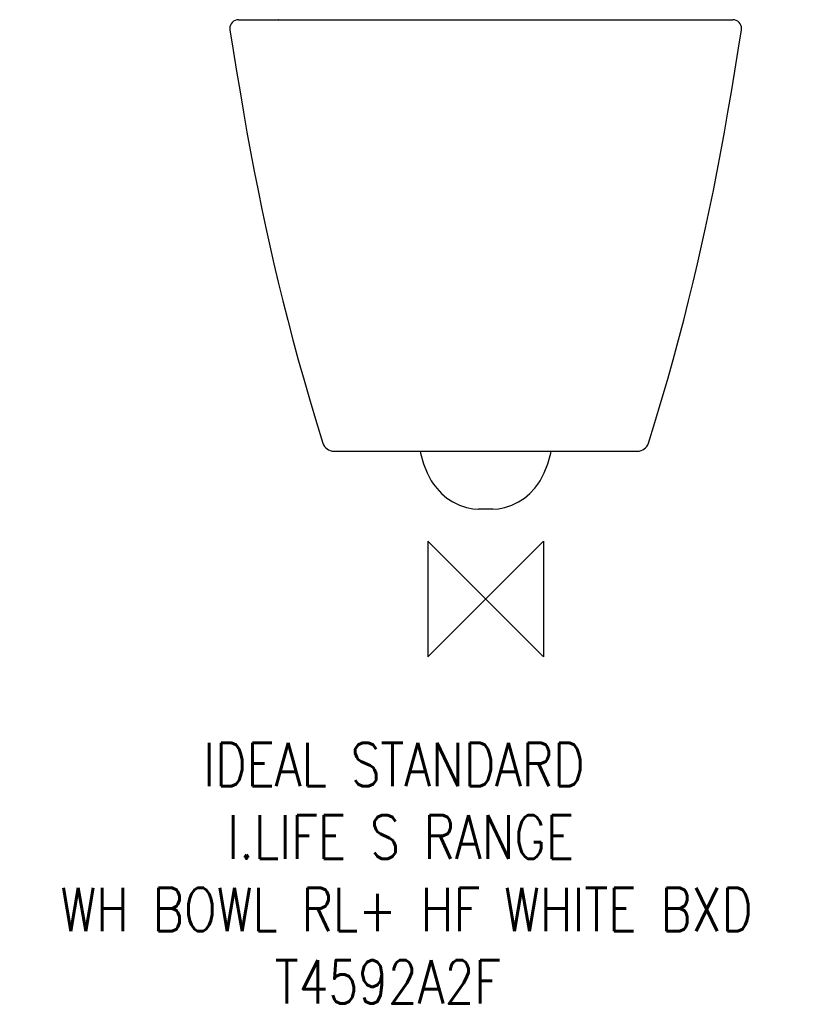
# Model space of a CAD drawing. Header units: millimetres. Extents: x 45590 to 46141, y -1197 to -517.
import ezdxf

# ---------------------------------------------------------------- set-up
doc = ezdxf.new("R2010")
doc.units = ezdxf.units.MM
doc.header["$LTSCALE"] = 54.820741
doc.layers.get('0').update_dxf_attribs({"linetype": 'CONTINUOUS'})
doc.layers.add('ORIGIN', color=6, linetype='CONTINUOUS')
doc.styles.get("Standard").update_dxf_attribs({"font": 'txt', "width": 0.8})

# ---------------------------------------------------------------- blocks, each defined once
blk = doc.blocks.new('ORIGIN')
at = {"layer": 'ORIGIN'}
blk.add_lwpolyline([(-20, 20), (-20, -20), (20, 20), (20, -20)], close=True, dxfattribs=at)

msp = doc.modelspace()

# ---------------------------------------------------------------- linework, layer by layer
at = {"color": 2, "linetype": 'Continuous'}
for p, q in [((45740.84, -516.89), (46082.27, -516.89)), ((45768.56, -516.89), (45768.54, -516.89)), ((46054.56, -516.89), (46054.57, -516.89)), ((45806.74, -814.89), (46016.37, -814.89)), ((45875.58, -837.68), (45875.59, -837.69)), ((45947.53, -837.68), (45947.52, -837.69)), ((45916.56, -854.83), (45906.56, -854.83))]:
    msp.add_line(p, q, dxfattribs=at)
for points in [[(45740.84, -516.89), (45739.64, -517.02), (45738.5, -517.37), (45737.45, -517.95), (45736.53, -518.72), (45735.78, -519.66), (45735.24, -520.73), (45734.92, -521.89), (45734.84, -523.08), (45734.91, -523.84)], [(46088.2, -523.84), (46088.27, -523.12), (46088.19, -521.92), (46087.88, -520.76), (46087.34, -519.68), (46086.59, -518.73), (46085.68, -517.95), (46084.62, -517.37), (46083.47, -517.02), (46082.28, -516.89)], [(45734.91, -523.84), (45737.17, -537.95), (45739.52, -552.51), (45741.87, -566.73), (45744.25, -580.68), (45746.67, -594.47), (45749.16, -608.12), (45751.71, -621.59), (45754.31, -634.83), (45756.96, -647.82), (45759.66, -660.56), (45762.41, -673.07), (45765.25, -685.49), (45768.21, -698.04), (45771.38, -710.95), (45774.77, -724.29), (45778.36, -737.95), (45782.13, -751.81), (45786.08, -765.89), (45790.26, -780.26), (45794.68, -794.97), (45799.11, -809.29)], [(46024, -809.29), (46028.43, -794.97), (46032.85, -780.26), (46037.03, -765.89), (46040.99, -751.81), (46044.76, -737.95), (46048.35, -724.29), (46051.73, -710.95), (46054.9, -698.04), (46057.86, -685.49), (46060.7, -673.07), (46063.45, -660.56), (46066.15, -647.82), (46068.8, -634.83), (46071.4, -621.59), (46073.95, -608.12), (46076.44, -594.47), (46078.86, -580.68), (46081.24, -566.73), (46083.59, -552.51), (46085.95, -537.95), (46088.2, -523.84)], [(45866.23, -814.89), (45866.49, -816.3), (45868.61, -823.63), (45871.11, -829.83)], [(45952, -829.83), (45954.51, -823.63), (45956.62, -816.3), (45956.88, -814.89)], [(45871.11, -829.82), (45874, -835.25), (45875.59, -837.69)], [(45947.52, -837.69), (45949.11, -835.25), (45952, -829.82)], [(45875.58, -837.68), (45877.7, -840.48), (45881.1, -844.13), (45884.82, -847.22), (45888.9, -849.83), (45893.53, -852.04), (45898.39, -853.67), (45902.74, -854.55), (45906.56, -854.83)], [(45916.56, -854.83), (45920.37, -854.55), (45924.72, -853.67), (45929.58, -852.04), (45934.21, -849.83), (45938.3, -847.22), (45942.01, -844.13), (45945.42, -840.48), (45947.53, -837.68)]]:
    msp.add_lwpolyline(points, dxfattribs=at)
for centre, start, end in [((45806.74, -806.89), 197.44914, 270), ((46016.37, -806.89), 270, 342.55086)]:
    msp.add_arc(centre, 8, start, end, dxfattribs=at)

# ---------------------------------------------------------------- block references
at = {"color": 2, "linetype": 'Continuous', "xscale": -2, "yscale": 2, "zscale": 2}
msp.add_blockref('ORIGIN', (45911.56, -916.89), dxfattribs=at)

# ---------------------------------------------------------------- texts
at = {"color": 2, "insert": (45551.93, -1016.25), "char_height": 6, "attachment_point": 1}
msp.add_mtext_dynamic_manual_height_columns('{\\Fsimplex|c204;\\H4.9999x;\\C256;\\c16777215;        \\Fsimplex|c0;  IDEAL STANDARD\\P           \\Fsimplex|c204;I.LIFE \\Fsimplex|c0;S RANGE\\P    WH BOWL RL+ HF WHITE BXD  \\Fsimplex|c204; ^I\\Fsimplex|c0;                              \\P\\pxt65;             T4592A2F  }', width=882.501, gutter_width=1, heights=[0], dxfattribs=at)

doc.saveas('drawing.dxf')
